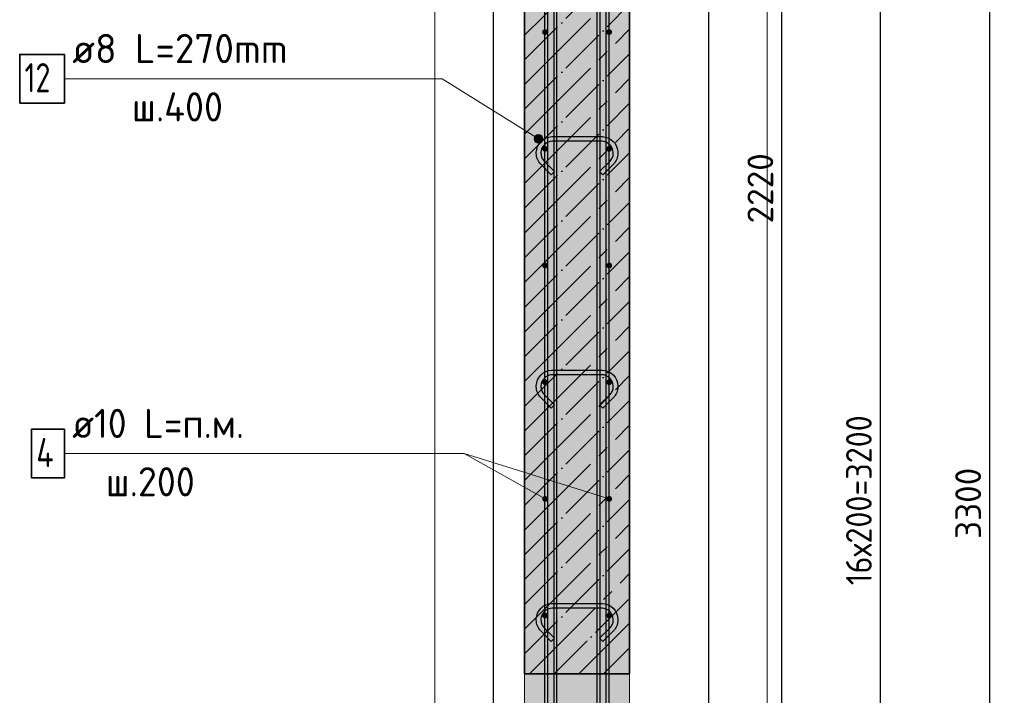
# Model space of a CAD drawing. Header units: millimetres. Extents: x -2995 to 60896, y -2809 to 57831.
# Tile 57 of 169: x 23027 to 24715, y 53586 to 54744. Entities that reach past the tile are written whole.
import ezdxf

# ---------------------------------------------------------------- set-up
doc = ezdxf.new("R2010")
doc.units = ezdxf.units.MM
doc.header["$PDMODE"] = 65
doc.linetypes.add('______11', pattern=[100, 80, -10, 0, -10])
doc.linetypes.add('______5', pattern=[220, 160, -20, 20, -20])
for name, color, linetype, lineweight in [('Standard', 7, 'Continuous', 25), ('Арм.стержн. вертикальными 1', 22, 'Continuous', 35), ('Арм.стержн.горизонт. 1', 180, 'Continuous', 35), ('Размерная линия_ общее', 7, 'Continuous', 13), ('Текст_ примечание', 7, 'Continuous', 13)]:
    doc.layers.add(name, color=color, linetype=linetype, lineweight=lineweight)
doc.layers.add('Арм.стержн. вертикальными 2', color=7, linetype='Continuous', lineweight=35, true_color=0x006e00)
doc.layers.add('Арм.стержн.Стяжки', color=7, linetype='Continuous', lineweight=35, true_color=0x501e0f)
doc.styles.add('ISOCPEUR', font='ISOCPEUR')
doc.dimstyles.new('DIMSTYLE_5', dxfattribs={"dimtxt": 44, "dimasz": 50, "dimexe": 0, "dimexo": 0, "dimgap": 22, "dimtad": 2, "dimdec": 0, "dimrnd": 5, "dimzin": 12, "dimdsep": 46, "dimtxsty": 'ISOCPEUR', "dimblk1": 'ALL_ML_STRICH', "dimblk2": 'ALL_ML_STRICH', "dimsah": 1, "dimcen": 0, "dimclrd": 7, "dimclre": 256, "dimclrt": 7, "dimadec": 0, "dimazin": 0, "dimtfac": 1, "dimtdec": 0, "dimtix": 1, "dimtmove": 2, "dimatfit": 3, "dimfxl": 0, "dimtzin": 0, "dimlwd": 0, "dimlwe": -3, "dimarcsym": 0})

# ---------------------------------------------------------------- blocks, each defined once
blk = doc.blocks.new('ALL_ML_STRICH')
at = {"color": 0, "linetype": 'ByBlock', "lineweight": -2}
for p, q in [((0, -0.5), (0, 0.5)), ((-1, 0), (0.5, 0)), ((-0.3, -0.3), (0.3, 0.3))]:
    blk.add_line(p, q, dxfattribs=at)
blk = doc.blocks.new('*D319')
at = {"layer": 'DEFPOINTS', "color": 7, "linetype": 'Continuous', "lineweight": 13, "transparency": 33554687}
for p in [(24072.3, 55562.6), (24036.8, 53342.6), (24333.4, 53342.6)]:
    blk.add_point(p, dxfattribs=at)
at = {"layer": 'Размерная линия_ общее', "color": 253, "linetype": 'Continuous', "lineweight": -2, "true_color": 0xa0a0a0, "transparency": 33554687}
for p, q in [((24092.3, 55562.6), (24333.4, 55562.6)), ((24056.8, 53342.6), (24333.4, 53342.6))]:
    blk.add_line(p, q, dxfattribs=at)
at = {"layer": 'Размерная линия_ общее', "color": 7, "linetype": 'Continuous', "lineweight": -2, "transparency": 33554687}
blk.add_line((24333.4, 53342.6), (24333.4, 55562.6), dxfattribs=at)
at = {"layer": 'Размерная линия_ общее', "color": 7, "linetype": 'Continuous', "lineweight": 13, "transparency": 33554687, "xscale": 50, "yscale": 50, "zscale": 50}
for p, rotation in [((24333.4, 55562.6), 90), ((24333.4, 53342.6), 270)]:
    blk.add_blockref('ALL_ML_STRICH', p, dxfattribs=dict(at, rotation=rotation))
at = {"layer": 'Размерная линия_ общее', "color": 7, "linetype": 'Continuous', "lineweight": 13, "transparency": 33554687, "insert": (24296.4, 54454.8), "char_height": 44, "width": 176, "attachment_point": 5, "rotation": 90, "style": 'ISOCPEUR'}
blk.add_mtext('\\A1;{2220}', dxfattribs=at)
blk = doc.blocks.new('*D322')
at = {"layer": 'DEFPOINTS', "color": 7, "linetype": 'Continuous', "lineweight": 13, "transparency": 33554687}
for p in [(24037.3, 55522.6), (24037.3, 52322.6), (24502.3, 52322.6)]:
    blk.add_point(p, dxfattribs=at)
at = {"layer": 'Размерная линия_ общее', "color": 253, "linetype": 'Continuous', "lineweight": -2, "true_color": 0xa0a0a0, "transparency": 33554687}
for p, q in [((24057.3, 55522.6), (24502.3, 55522.6)), ((24057.3, 52322.6), (24502.3, 52322.6))]:
    blk.add_line(p, q, dxfattribs=at)
at = {"layer": 'Размерная линия_ общее', "color": 7, "linetype": 'Continuous', "lineweight": -2, "transparency": 33554687}
blk.add_line((24502.3, 52322.6), (24502.3, 55522.6), dxfattribs=at)
at = {"layer": 'Размерная линия_ общее', "color": 7, "linetype": 'Continuous', "lineweight": 13, "transparency": 33554687, "xscale": 50, "yscale": 50, "zscale": 50}
for p, rotation in [((24502.3, 55522.6), 90), ((24502.3, 52322.6), 270)]:
    blk.add_blockref('ALL_ML_STRICH', p, dxfattribs=dict(at, rotation=rotation))
at = {"layer": 'Размерная линия_ общее', "color": 7, "linetype": 'Continuous', "lineweight": 13, "transparency": 33554687, "insert": (24443.3, 53774.6), "char_height": 44, "width": 2.2, "attachment_point": 1, "rotation": 90, "line_spacing_factor": 0.60241, "style": 'ISOCPEUR'}
blk.add_mtext('\\W0.91;16х200=3200', dxfattribs=at)
blk = doc.blocks.new('*D325')
at = {"layer": 'DEFPOINTS', "color": 7, "linetype": 'Continuous', "lineweight": 13, "transparency": 33554687}
for p in [(24072.3, 55562.6), (24120.3, 52262.6), (24689.6, 52262.6)]:
    blk.add_point(p, dxfattribs=at)
at = {"layer": 'Размерная линия_ общее', "color": 253, "linetype": 'Continuous', "lineweight": -2, "true_color": 0xa0a0a0, "transparency": 33554687}
for p, q in [((24092.3, 55562.6), (24689.6, 55562.6)), ((24140.3, 52262.6), (24689.6, 52262.6))]:
    blk.add_line(p, q, dxfattribs=at)
at = {"layer": 'Размерная линия_ общее', "color": 7, "linetype": 'Continuous', "lineweight": -2, "transparency": 33554687}
blk.add_line((24689.6, 52262.6), (24689.6, 55562.6), dxfattribs=at)
at = {"layer": 'Размерная линия_ общее', "color": 7, "linetype": 'Continuous', "lineweight": 13, "transparency": 33554687, "xscale": 50, "yscale": 50, "zscale": 50}
for p, rotation in [((24689.6, 55562.6), 90), ((24689.6, 52262.6), 270)]:
    blk.add_blockref('ALL_ML_STRICH', p, dxfattribs=dict(at, rotation=rotation))
at = {"layer": 'Размерная линия_ общее', "color": 7, "linetype": 'Continuous', "lineweight": 13, "transparency": 33554687, "insert": (24652.6, 53914.8), "char_height": 44, "width": 176, "attachment_point": 5, "rotation": 90, "style": 'ISOCPEUR'}
blk.add_mtext('\\A1;{3300}', dxfattribs=at)

msp = doc.modelspace()

# ---------------------------------------------------------------- hatches: boundary and pattern name
at = {"layer": 'Арм.стержн.горизонт. 1', "linetype": 'Continuous', "lineweight": 50, "transparency": 33554687}
for points in [[(23932.3, 54722.6), (23931.9, 54724.5), (23930.9, 54726.1), (23929.2, 54727.2), (23927.3, 54727.6), (23925.4, 54727.2), (23923.8, 54726.1), (23922.7, 54724.5), (23922.3, 54722.6), (23922.7, 54720.6), (23923.8, 54719), (23925.4, 54717.9), (23927.3, 54717.6), (23929.2, 54717.9), (23930.9, 54719), (23931.9, 54720.6)], [(24042.3, 54722.6), (24041.9, 54724.5), (24040.8, 54726.1), (24039.2, 54727.2), (24037.3, 54727.6), (24035.4, 54727.2), (24033.8, 54726.1), (24032.7, 54724.5), (24032.3, 54722.6), (24032.7, 54720.6), (24033.8, 54719), (24035.4, 54717.9), (24037.3, 54717.6), (24039.2, 54717.9), (24040.8, 54719), (24041.9, 54720.6)], [(23932.3, 54522.6), (23931.9, 54524.5), (23930.9, 54526.1), (23929.2, 54527.2), (23927.3, 54527.6), (23925.4, 54527.2), (23923.8, 54526.1), (23922.7, 54524.5), (23922.3, 54522.6), (23922.7, 54520.6), (23923.8, 54519), (23925.4, 54517.9), (23927.3, 54517.6), (23929.2, 54517.9), (23930.9, 54519), (23931.9, 54520.6)], [(24042.3, 54522.6), (24041.9, 54524.5), (24040.8, 54526.1), (24039.2, 54527.2), (24037.3, 54527.6), (24035.4, 54527.2), (24033.8, 54526.1), (24032.7, 54524.5), (24032.3, 54522.6), (24032.7, 54520.6), (24033.8, 54519), (24035.4, 54517.9), (24037.3, 54517.6), (24039.2, 54517.9), (24040.8, 54519), (24041.9, 54520.6)], [(23932.3, 54322.6), (23931.9, 54324.5), (23930.9, 54326.1), (23929.2, 54327.2), (23927.3, 54327.6), (23925.4, 54327.2), (23923.8, 54326.1), (23922.7, 54324.5), (23922.3, 54322.6), (23922.7, 54320.6), (23923.8, 54319), (23925.4, 54317.9), (23927.3, 54317.6), (23929.2, 54317.9), (23930.9, 54319), (23931.9, 54320.6)], [(24042.3, 54322.6), (24041.9, 54324.5), (24040.8, 54326.1), (24039.2, 54327.2), (24037.3, 54327.6), (24035.4, 54327.2), (24033.8, 54326.1), (24032.7, 54324.5), (24032.3, 54322.6), (24032.7, 54320.6), (24033.8, 54319), (24035.4, 54317.9), (24037.3, 54317.6), (24039.2, 54317.9), (24040.8, 54319), (24041.9, 54320.6)], [(23932.3, 54122.6), (23931.9, 54124.5), (23930.9, 54126.1), (23929.2, 54127.2), (23927.3, 54127.6), (23925.4, 54127.2), (23923.8, 54126.1), (23922.7, 54124.5), (23922.3, 54122.6), (23922.7, 54120.6), (23923.8, 54119), (23925.4, 54117.9), (23927.3, 54117.6), (23929.2, 54117.9), (23930.9, 54119), (23931.9, 54120.6)], [(24042.3, 54122.6), (24041.9, 54124.5), (24040.8, 54126.1), (24039.2, 54127.2), (24037.3, 54127.6), (24035.4, 54127.2), (24033.8, 54126.1), (24032.7, 54124.5), (24032.3, 54122.6), (24032.7, 54120.6), (24033.8, 54119), (24035.4, 54117.9), (24037.3, 54117.6), (24039.2, 54117.9), (24040.8, 54119), (24041.9, 54120.6)], [(23932.3, 53922.6), (23931.9, 53924.5), (23930.9, 53926.1), (23929.2, 53927.2), (23927.3, 53927.6), (23925.4, 53927.2), (23923.8, 53926.1), (23922.7, 53924.5), (23922.3, 53922.6), (23922.7, 53920.6), (23923.8, 53919), (23925.4, 53917.9), (23927.3, 53917.6), (23929.2, 53917.9), (23930.9, 53919), (23931.9, 53920.6)], [(24042.3, 53922.6), (24041.9, 53924.5), (24040.8, 53926.1), (24039.2, 53927.2), (24037.3, 53927.6), (24035.4, 53927.2), (24033.8, 53926.1), (24032.7, 53924.5), (24032.3, 53922.6), (24032.7, 53920.6), (24033.8, 53919), (24035.4, 53917.9), (24037.3, 53917.6), (24039.2, 53917.9), (24040.8, 53919), (24041.9, 53920.6)], [(23932.3, 53722.6), (23931.9, 53724.5), (23930.9, 53726.1), (23929.2, 53727.2), (23927.3, 53727.6), (23925.4, 53727.2), (23923.8, 53726.1), (23922.7, 53724.5), (23922.3, 53722.6), (23922.7, 53720.6), (23923.8, 53719), (23925.4, 53717.9), (23927.3, 53717.6), (23929.2, 53717.9), (23930.9, 53719), (23931.9, 53720.6)], [(24042.3, 53722.6), (24041.9, 53724.5), (24040.8, 53726.1), (24039.2, 53727.2), (24037.3, 53727.6), (24035.4, 53727.2), (24033.8, 53726.1), (24032.7, 53724.5), (24032.3, 53722.6), (24032.7, 53720.6), (24033.8, 53719), (24035.4, 53717.9), (24037.3, 53717.6), (24039.2, 53717.9), (24040.8, 53719), (24041.9, 53720.6)]]:
    msp.add_hatch(color=4, dxfattribs=at).paths.add_polyline_path(points)
at = {"layer": 'Арм.стержн.Стяжки', "linetype": 'Continuous', "lineweight": 13, "transparency": 33554687}
for points in [[(23908.8, 54539.7), (23912.8, 54546), (23909.9, 54543.4)], [(23912.8, 54546), (23908.8, 54539.7), (23909.7, 54535.9)], [(23912.8, 54546), (23909.7, 54535.9), (23916.5, 54546.9)], [(23916.5, 54546.9), (23909.7, 54535.9), (23912.3, 54533.1)], [(23916.5, 54546.9), (23912.3, 54533.1), (23920.3, 54545.8)], [(23920.3, 54545.8), (23912.3, 54533.1), (23916, 54532)], [(23920.3, 54545.8), (23916, 54532), (23922.9, 54542.9)], [(23922.9, 54542.9), (23916, 54532), (23919.8, 54532.8)], [(23922.9, 54542.9), (23919.8, 54532.8), (23923.7, 54539.2)], [(23923.7, 54539.2), (23919.8, 54532.8), (23922.6, 54535.4)]]:
    msp.add_hatch(color=7, dxfattribs=at).paths.add_polyline_path(points)
at = {"layer": 'Размерная линия_ общее', "linetype": '______5', "lineweight": -3, "true_color": 0xc7c7c7, "transparency": 33554687}
msp.add_hatch(color=9, dxfattribs=at).paths.add_polyline_path([(24072.3, 55562.6), (23892.3, 55562.6), (23892.3, 53622.6), (24072.3, 53622.6)])
at = {"layer": 'Размерная линия_ общее', "linetype": 'Continuous', "lineweight": 25, "transparency": 33554687}
msp.add_hatch(color=7, dxfattribs=at).paths.add_polyline_path([(23892.3, 53622.6), (23892.3, 53362.6), (24072.3, 53362.6), (24072.3, 53622.6)])

# ---------------------------------------------------------------- linework, layer by layer
at = {"layer": 'Standard', "color": 52, "linetype": 'Continuous', "lineweight": -3, "transparency": 33554687}
for p, q in [((23838.3, 57363.3), (23838.3, 52156.7)), ((23838.3, 57363.3), (23838.3, 52156.7)), ((24208.3, 52156.7), (24208.3, 57363.3)), ((24208.3, 52156.7), (24208.3, 57363.3))]:
    msp.add_line(p, q, dxfattribs=at)
at = {"layer": 'Standard', "color": 7, "linetype": 'Continuous', "lineweight": 13, "transparency": 33554687}
msp.add_lwpolyline([(23738.3, 52056.7), (24308.3, 52056.7), (24308.3, 57463.3), (23738.3, 57463.3), (23738.3, 52056.7)], dxfattribs=at)
at = {"layer": 'Арм.стержн. вертикальными 1', "color": 4, "linetype": 'Continuous', "lineweight": 25, "transparency": 33554687}
for points in [[(23932.3, 52262.6), (23932.3, 56392.6), (23942.3, 56392.6), (23942.3, 52262.6), (23932.3, 52262.6)], [(24021.8, 52262.6), (24021.8, 56392.6), (24031.8, 56392.6), (24031.8, 52262.6), (24021.8, 52262.6)]]:
    msp.add_lwpolyline(points, dxfattribs=at)
at = {"layer": 'Арм.стержн. вертикальными 2', "color": 7, "linetype": 'Continuous', "lineweight": 25, "transparency": 33554687}
for points in [[(23947.3, 57242.6), (23947.2, 53342.6), (23927.2, 53342.6), (23927.3, 57242.6), (23947.3, 57242.6)], [(24036.8, 57242.6), (24036.8, 53342.6), (24016.8, 53342.6), (24016.8, 57242.6), (24036.8, 57242.6)]]:
    msp.add_lwpolyline(points, dxfattribs=at)
at = {"layer": 'Арм.стержн.горизонт. 1', "color": 7, "linetype": 'Continuous', "lineweight": 13, "transparency": 33554687}
for p, q in [((23103.5, 54000.2), (23788.5, 54000.2)), ((23788.5, 54000.2), (23927.3, 53922.6))]:
    msp.add_line(p, q, dxfattribs=at)
at = {"layer": 'Арм.стержн.горизонт. 1', "color": 7, "linetype": 'Continuous', "lineweight": 35, "transparency": 33554687}
msp.add_lwpolyline([(23046.8, 53958.5), (23103.5, 53958.5), (23103.5, 54041.9), (23046.8, 54041.9), (23046.8, 53958.5)], dxfattribs=at)
at = {"layer": 'Арм.стержн.Стяжки', "color": 7, "linetype": 'Continuous', "lineweight": 13, "transparency": 33554687}
for p, q in [((23103.5, 54642.7), (23751, 54642.7)), ((23751, 54642.7), (23916.3, 54539.4)), ((23909.9, 54543.4), (23909.9, 54543.4)), ((23912.3, 54533.1), (23912.3, 54533.1)), ((23920.3, 54545.8), (23920.3, 54545.8)), ((23922.6, 54535.4), (23922.6, 54535.4))]:
    msp.add_line(p, q, dxfattribs=at)
at = {"layer": 'Арм.стержн.Стяжки', "color": 7, "linetype": 'Continuous', "lineweight": 35, "transparency": 33554687}
msp.add_lwpolyline([(23026.8, 54601), (23103.5, 54601), (23103.5, 54684.4), (23026.8, 54684.4), (23026.8, 54601)], dxfattribs=at)
at = {"layer": 'Арм.стержн.Стяжки', "color": 40, "linetype": 'Continuous', "lineweight": 25, "transparency": 33554687}
for points in [[(23938.1, 54478), (23920, 54496.1), (23918.4, 54498), (23916.8, 54500.1), (23915.5, 54502.4), (23914.4, 54504.7), (23913.5, 54507.1), (23912.9, 54509.7), (23912.5, 54512.2), (23912.3, 54514.8), (23912.3, 54516.7), (23913, 54521.6), (23914.6, 54526.7), (23917.3, 54531.4), (23920.5, 54535.2), (23924.3, 54538.4), (23929, 54541.1), (23934.1, 54542.7), (23939, 54543.4), (24025.6, 54543.4), (24030.5, 54542.7), (24035.6, 54541.1), (24040.2, 54538.4), (24044.1, 54535.2), (24047.3, 54531.4), (24049.9, 54526.7), (24051.6, 54521.6), (24052.3, 54516.7), (24052.3, 54514.8), (24052.1, 54512.2), (24051.7, 54509.7), (24051, 54507.1), (24050.2, 54504.7), (24049.1, 54502.4), (24047.7, 54500.1), (24046.2, 54498), (24044.6, 54496.1), (24026.5, 54478), (24020.8, 54483.7), (24038.7, 54501.6), (24039.9, 54503), (24041, 54504.5), (24042, 54506.1), (24042.8, 54507.8), (24043.4, 54509.5), (24043.9, 54511.3), (24044.2, 54513.2), (24044.3, 54515), (24044.3, 54516.2), (24043.8, 54519.8), (24042.6, 54523.5), (24040.7, 54526.8), (24038.4, 54529.6), (24035.7, 54531.8), (24032.3, 54533.7), (24028.7, 54534.9), (24025.1, 54535.4), (23939.5, 54535.4), (23935.9, 54534.9), (23932.2, 54533.7), (23928.9, 54531.8), (23926.2, 54529.6), (23923.9, 54526.8), (23922, 54523.5), (23920.8, 54519.8), (23920.3, 54516.2), (23920.3, 54515), (23920.4, 54513.2), (23920.7, 54511.3), (23921.2, 54509.5), (23921.8, 54507.8), (23922.6, 54506.1), (23923.5, 54504.5), (23924.6, 54503), (23925.9, 54501.6), (23943.7, 54483.7), (23938.1, 54478)], [(23938.1, 54078), (23920, 54096.1), (23918.4, 54098), (23916.8, 54100.1), (23915.5, 54102.4), (23914.4, 54104.7), (23913.5, 54107.1), (23912.9, 54109.7), (23912.5, 54112.2), (23912.3, 54114.8), (23912.3, 54116.7), (23913, 54121.6), (23914.6, 54126.7), (23917.3, 54131.4), (23920.5, 54135.2), (23924.3, 54138.4), (23929, 54141.1), (23934.1, 54142.7), (23939, 54143.4), (24025.6, 54143.4), (24030.5, 54142.7), (24035.6, 54141.1), (24040.2, 54138.4), (24044.1, 54135.2), (24047.3, 54131.4), (24049.9, 54126.7), (24051.6, 54121.6), (24052.3, 54116.7), (24052.3, 54114.8), (24052.1, 54112.2), (24051.7, 54109.7), (24051, 54107.1), (24050.2, 54104.7), (24049.1, 54102.4), (24047.7, 54100.1), (24046.2, 54098), (24044.6, 54096.1), (24026.5, 54078), (24020.8, 54083.7), (24038.7, 54101.6), (24039.9, 54103), (24041, 54104.5), (24042, 54106.1), (24042.8, 54107.8), (24043.4, 54109.5), (24043.9, 54111.3), (24044.2, 54113.2), (24044.3, 54115), (24044.3, 54116.2), (24043.8, 54119.8), (24042.6, 54123.5), (24040.7, 54126.8), (24038.4, 54129.6), (24035.7, 54131.8), (24032.3, 54133.7), (24028.7, 54134.9), (24025.1, 54135.4), (23939.5, 54135.4), (23935.9, 54134.9), (23932.2, 54133.7), (23928.9, 54131.8), (23926.2, 54129.6), (23923.9, 54126.8), (23922, 54123.5), (23920.8, 54119.8), (23920.3, 54116.2), (23920.3, 54115), (23920.4, 54113.2), (23920.7, 54111.3), (23921.2, 54109.5), (23921.8, 54107.8), (23922.6, 54106.1), (23923.5, 54104.5), (23924.6, 54103), (23925.9, 54101.6), (23943.7, 54083.7), (23938.1, 54078)], [(23938.1, 53678), (23920, 53696.1), (23918.4, 53698), (23916.8, 53700.1), (23915.5, 53702.4), (23914.4, 53704.7), (23913.5, 53707.1), (23912.9, 53709.7), (23912.5, 53712.2), (23912.3, 53714.8), (23912.3, 53716.7), (23913, 53721.6), (23914.6, 53726.7), (23917.3, 53731.4), (23920.5, 53735.2), (23924.3, 53738.4), (23929, 53741.1), (23934.1, 53742.7), (23939, 53743.4), (24025.6, 53743.4), (24030.5, 53742.7), (24035.6, 53741.1), (24040.2, 53738.4), (24044.1, 53735.2), (24047.3, 53731.4), (24049.9, 53726.7), (24051.6, 53721.6), (24052.3, 53716.7), (24052.3, 53714.8), (24052.1, 53712.2), (24051.7, 53709.7), (24051, 53707.1), (24050.2, 53704.7), (24049.1, 53702.4), (24047.7, 53700.1), (24046.2, 53698), (24044.6, 53696.1), (24026.5, 53678), (24020.8, 53683.7), (24038.7, 53701.6), (24039.9, 53703), (24041, 53704.5), (24042, 53706.1), (24042.8, 53707.8), (24043.4, 53709.5), (24043.9, 53711.3), (24044.2, 53713.2), (24044.3, 53715), (24044.3, 53716.2), (24043.8, 53719.8), (24042.6, 53723.5), (24040.7, 53726.8), (24038.4, 53729.6), (24035.7, 53731.8), (24032.3, 53733.7), (24028.7, 53734.9), (24025.1, 53735.4), (23939.5, 53735.4), (23935.9, 53734.9), (23932.2, 53733.7), (23928.9, 53731.8), (23926.2, 53729.6), (23923.9, 53726.8), (23922, 53723.5), (23920.8, 53719.8), (23920.3, 53716.2), (23920.3, 53715), (23920.4, 53713.2), (23920.7, 53711.3), (23921.2, 53709.5), (23921.8, 53707.8), (23922.6, 53706.1), (23923.5, 53704.5), (23924.6, 53703), (23925.9, 53701.6), (23943.7, 53683.7), (23938.1, 53678)]]:
    msp.add_lwpolyline(points, dxfattribs=at)
at = {"layer": 'Арм.стержн.Стяжки', "color": 7, "linetype": 'Continuous', "lineweight": 13, "transparency": 33554687}
msp.add_circle((23916.3, 54539.4), 7.5, dxfattribs=at)
at = {"layer": 'Размерная линия_ общее', "color": 7, "linetype": 'Continuous', "lineweight": 35, "transparency": 33554687}
for p, q in [((23892.3, 55562.6), (23892.3, 53622.6)), ((24072.3, 53622.6), (24072.3, 55562.6)), ((23892.3, 53622.6), (24072.3, 53622.6))]:
    msp.add_line(p, q, dxfattribs=at)
at = {"layer": 'Размерная линия_ общее', "color": 253, "linetype": '______5', "lineweight": -3, "true_color": 0xababab, "transparency": 33554687}
for p, q in [((23892.3, 54717.4), (24072.3, 54897.4)), ((23892.3, 54632.6), (24072.3, 54812.6)), ((23892.3, 54547.7), (24072.3, 54727.7)), ((23892.3, 54462.9), (24072.3, 54642.9)), ((23892.3, 54378), (24072.3, 54558)), ((23892.3, 54293.2), (24072.3, 54473.2)), ((23892.3, 54208.3), (24072.3, 54388.3)), ((23892.3, 54123.5), (24072.3, 54303.5)), ((23892.3, 54038.6), (24072.3, 54218.6)), ((23892.3, 53953.8), (24072.3, 54133.8)), ((23892.3, 53868.9), (24072.3, 54048.9)), ((23892.3, 53784.1), (24072.3, 53964.1)), ((23892.3, 53699.2), (24072.3, 53879.2)), ((23900.5, 53622.6), (24072.3, 53794.4)), ((23985.4, 53622.6), (24072.3, 53709.5)), ((24070.3, 53622.6), (24072.3, 53624.6))]:
    msp.add_line(p, q, dxfattribs=at)
at = {"layer": 'Размерная линия_ общее', "color": 253, "linetype": '______11', "lineweight": -3, "true_color": 0xababab, "transparency": 33554687}
for p, q in [((23892.3, 54675), (24072.3, 54855)), ((23892.3, 54590.2), (24072.3, 54770.2)), ((23892.3, 54505.3), (24072.3, 54685.3)), ((23892.3, 54420.5), (24072.3, 54600.5)), ((23892.3, 54335.6), (24072.3, 54515.6)), ((23892.3, 54250.7), (24072.3, 54430.7)), ((23892.3, 54165.9), (24072.3, 54345.9)), ((23892.3, 54081), (24072.3, 54261)), ((23892.3, 53996.2), (24072.3, 54176.2)), ((23892.3, 53911.3), (24072.3, 54091.3)), ((23892.3, 53826.5), (24072.3, 54006.5)), ((23892.3, 53741.6), (24072.3, 53921.6)), ((23892.3, 53656.8), (24072.3, 53836.8)), ((23943, 53622.6), (24072.3, 53751.9)), ((24027.8, 53622.6), (24072.3, 53667.1))]:
    msp.add_line(p, q, dxfattribs=at)
at = {"layer": 'Размерная линия_ общее', "color": 7, "linetype": 'Continuous', "lineweight": 13, "transparency": 33554687}
for p, q in [((23892.3, 53362.6), (23892.3, 53622.6)), ((24072.3, 53622.6), (24072.3, 53362.6))]:
    msp.add_line(p, q, dxfattribs=at)
at = {"layer": 'Текст_ примечание', "color": 7, "linetype": 'Continuous', "lineweight": 13, "transparency": 33554687}
msp.add_line((24037.3, 53922.6), (23788.5, 54000.2), dxfattribs=at)

# ---------------------------------------------------------------- texts
at = {"layer": 'Арм.стержн.горизонт. 1', "color": 7, "linetype": 'Continuous', "lineweight": 25, "transparency": 33554687, "char_height": 50, "attachment_point": 7, "style": 'ISOCPEUR'}
for s, insert, width in [('\\W0.94;ø10 L=п.м.', (23116.8, 54026.9), 333.305), ('\\W0.80;4', (23055.1, 53976.9), 59.972), ('\\W0.95;ш.200 ', (23174.3, 53926.9), 218.666)]:
    msp.add_mtext(s, dxfattribs=dict(at, insert=insert, width=width))
at = {"layer": 'Арм.стержн.Стяжки', "color": 7, "linetype": 'Continuous', "lineweight": 25, "transparency": 33554687, "char_height": 50, "attachment_point": 7, "style": 'ISOCPEUR'}
for s, insert, width in [('\\W0.98;ø8 L=270mm ', (23116.8, 54669.4), 429.211), ('\\W0.75;12', (23035.1, 54619.4), 78.713), ('\\W0.95;ш.400 ', (23219.3, 54569.4), 223.706)]:
    msp.add_mtext(s, dxfattribs=dict(at, insert=insert, width=width))

# ---------------------------------------------------------------- dimensions: what is measured, and where the dimension line sits
at = {"layer": 'Размерная линия_ общее', "color": 7, "linetype": 'Continuous', "lineweight": 13, "transparency": 33554687}
for base, p1, picture, middle in [((24333.4, 55562.6), (24056.8, 53342.6), '*D319', (24296.4, 54454.8)), ((24689.6, 55562.6), (24140.3, 52262.6), '*D325', (24652.6, 53914.8))]:
    dim = msp.add_linear_dim(base=base, p1=p1, p2=(24092.3, 55562.6), angle=90, dimstyle='DIMSTYLE_5', override={"dimpost": '<>', "dimclrd": 7, "dimclre": 253, "dimclrt": 7, "dimlwd": 0, "dimlwe": 65533}, dxfattribs=at)
    dim.commit()
    dim.dimension.update_dxf_attribs({"geometry": picture, "text_midpoint": middle, "dimtype": 160})
dim = msp.add_linear_dim(base=(24502.3, 55522.6), p1=(24057.3, 52322.6), p2=(24057.3, 55522.6), angle=90, text='\\W0.91;16х200=3200', dimstyle='DIMSTYLE_5', override={"dimpost": '<>', "dimclrd": 7, "dimclre": 253, "dimclrt": 7, "dimlwd": 0, "dimlwe": 65533}, dxfattribs=at)
dim.commit()
dim.dimension.update_dxf_attribs({"geometry": '*D322', "text_midpoint": (24480.3, 53922.6), "dimtype": 160})

doc.saveas('drawing.dxf')
